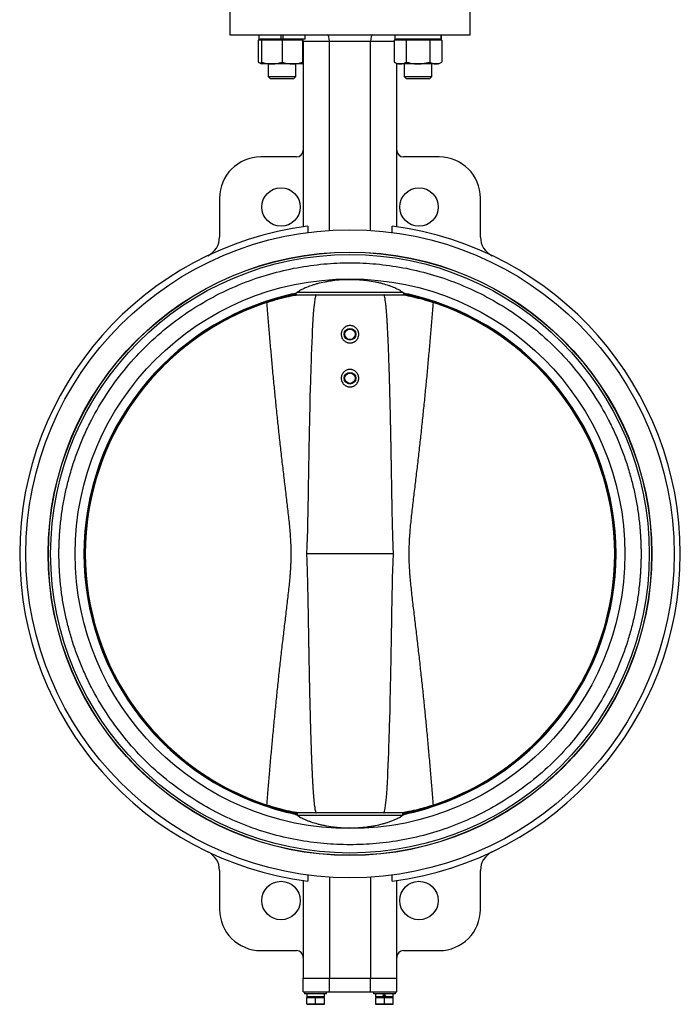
# Model space of a CAD drawing. Header units: millimetres. Extents: x 875 to 4408, y 138 to 3085.
# Tile 9 of 10: x 3927 to 4408, y 928 to 1645. Entities that reach past the tile are written whole.
import ezdxf

# ---------------------------------------------------------------- set-up
doc = ezdxf.new("R2010")
doc.units = ezdxf.units.MM

msp = doc.modelspace()

# ---------------------------------------------------------------- linework, layer by layer
at = {"color": 7, "linetype": 'Continuous', "lineweight": 25}
for p, q in [((4080.01, 1655.86), (4080.01, 1633.86)), ((4255.01, 1633.86), (4255.01, 1655.86)), ((4080.01, 1633.86), (4255.01, 1633.86)), ((4103.02, 1629.86), (4100.69, 1629.86)), ((4100.69, 1629.86), (4100.69, 1614)), ((4101.22, 1633.86), (4101.22, 1630.66)), ((4117.22, 1630.66), (4101.22, 1630.66)), ((4103.02, 1630.66), (4103.02, 1629.86)), ((4110.52, 1629.86), (4103.02, 1629.86)), ((4103.02, 1629.86), (4103.02, 1614)), ((4118.02, 1629.86), (4110.52, 1629.86)), ((4117.22, 1633.86), (4117.22, 1630.66)), ((4118.82, 1630.66), (4117.22, 1630.66)), ((4118.02, 1629.86), (4118.02, 1614)), ((4125.52, 1629.86), (4118.02, 1629.86)), ((4118.82, 1630.66), (4118.82, 1633.86)), ((4134.82, 1630.66), (4118.82, 1630.66)), ((4133.02, 1629.86), (4125.52, 1629.86)), ((4133.02, 1629.86), (4133.02, 1630.66)), ((4133.41, 1629.86), (4133.02, 1629.86)), ((4133.02, 1629.86), (4133.02, 1614)), ((4152.51, 1628.86), (4133.51, 1628.86)), ((4133.51, 1628.86), (4133.51, 1493.94)), ((4134.82, 1630.66), (4134.82, 1633.86)), ((4182.51, 1628.86), (4152.51, 1628.86)), ((4152.51, 1491.38), (4152.51, 1628.86)), ((4182.51, 1491.38), (4182.51, 1628.86)), ((4204.02, 1629.86), (4199.69, 1629.86)), ((4199.69, 1629.86), (4199.69, 1614)), ((4200.21, 1633.86), (4200.21, 1630.66)), ((4233.79, 1630.66), (4200.21, 1630.66)), ((4202.01, 1630.66), (4202.01, 1629.86)), ((4208.35, 1629.86), (4204.02, 1629.86)), ((4208.35, 1629.86), (4208.35, 1614)), ((4217.01, 1629.86), (4208.35, 1629.86)), ((4225.67, 1629.86), (4217.01, 1629.86)), ((4225.67, 1629.86), (4225.67, 1614)), ((4230, 1629.86), (4225.67, 1629.86)), ((4234.33, 1629.86), (4230, 1629.86)), ((4232.01, 1629.86), (4232.01, 1630.66)), ((4233.79, 1633.86), (4233.79, 1630.66)), ((4233.81, 1630.66), (4233.79, 1630.66)), ((4233.81, 1630.66), (4233.81, 1633.86)), ((4234.33, 1629.86), (4234.33, 1614)), ((4100.69, 1614), (4103.02, 1612.66)), ((4199.69, 1614), (4202.01, 1612.66)), ((4232.01, 1612.66), (4234.33, 1614)), ((4110.52, 1612.66), (4103.02, 1612.66)), ((4108.02, 1612.66), (4108.02, 1603.43)), ((4125.52, 1612.66), (4110.52, 1612.66)), ((4133.02, 1612.66), (4125.52, 1612.66)), ((4128.02, 1603.43), (4128.02, 1612.66)), ((4133.02, 1612.66), (4133.51, 1612.94)), ((4201.51, 1493.94), (4201.51, 1612.94)), ((4204.02, 1612.66), (4202.01, 1612.66)), ((4217.01, 1612.66), (4204.02, 1612.66)), ((4207.01, 1612.66), (4207.01, 1603.43)), ((4230, 1612.66), (4217.01, 1612.66)), ((4227.01, 1603.43), (4227.01, 1612.66)), ((4232.01, 1612.66), (4230, 1612.66)), ((4108.02, 1603.43), (4109.39, 1602.06)), ((4108.02, 1603.43), (4118.02, 1603.43)), ((4109.39, 1602.06), (4118.02, 1602.06)), ((4118.02, 1603.43), (4128.02, 1603.43)), ((4118.02, 1602.06), (4126.64, 1602.06)), ((4126.64, 1602.06), (4128.02, 1603.43)), ((4207.01, 1603.43), (4208.38, 1602.06)), ((4207.01, 1603.43), (4227.01, 1603.43)), ((4208.38, 1602.06), (4225.64, 1602.06)), ((4225.64, 1602.06), (4227.01, 1603.43)), ((4128.51, 1544.86), (4102.51, 1544.86)), ((4232.51, 1544.86), (4206.51, 1544.86)), ((4072.51, 1514.86), (4072.51, 1486.46)), ((4262.51, 1486.46), (4262.51, 1514.86)), ((4136.91, 1494.4), (4136.91, 1489.86)), ((4198.12, 1489.86), (4198.12, 1494.4)), ((4148.56, 1474.8), (4148.56, 1474.64)), ((4186.46, 1474.64), (4186.46, 1474.8)), ((4125.93, 1444.56), (4128.52, 1444.56)), ((4128.52, 1444.56), (4128.38, 1445.61)), ((4128.52, 1444.56), (4206.51, 1444.56)), ((4206.03, 1446.16), (4129, 1446.16)), ((4206.51, 1444.56), (4206.65, 1445.61)), ((4206.51, 1444.56), (4209.1, 1444.56)), ((4199.13, 1255.86), (4135.89, 1255.86)), ((4126.36, 1067.16), (4125.93, 1067.16)), ((4128.19, 1065.98), (4129.04, 1065.98)), ((4128.99, 1065.56), (4129, 1065.56)), ((4129, 1065.56), (4206.03, 1065.56)), ((4205.83, 1067.16), (4129.2, 1067.16)), ((4205.98, 1065.98), (4206.85, 1065.98)), ((4206.03, 1065.56), (4206.04, 1065.56)), ((4209.1, 1067.16), (4208.66, 1067.16)), ((4148.56, 1037.07), (4148.56, 1036.91)), ((4186.46, 1036.91), (4186.46, 1037.07)), ((4072.51, 1025.25), (4072.51, 996.86)), ((4136.91, 1021.85), (4136.91, 1017.31)), ((4152.51, 1020.33), (4152.51, 946.86)), ((4182.51, 1020.33), (4182.51, 946.86)), ((4198.12, 1017.31), (4198.12, 1021.85)), ((4262.51, 996.86), (4262.51, 1025.25)), ((4133.51, 1017.77), (4133.51, 946.86)), ((4201.51, 946.86), (4201.51, 1017.77)), ((4102.51, 966.86), (4128.51, 966.86)), ((4206.51, 966.86), (4232.51, 966.86)), ((4133.51, 946.86), (4152.51, 946.86)), ((4133.51, 936.86), (4133.51, 946.86)), ((4152.51, 946.86), (4182.51, 946.86)), ((4152.51, 936.86), (4152.51, 946.86)), ((4182.51, 946.86), (4201.51, 946.86)), ((4182.51, 936.86), (4182.51, 946.86)), ((4201.51, 936.86), (4201.51, 946.86)), ((4133.51, 936.86), (4152.51, 936.86)), ((4134.49, 936.86), (4134.49, 935.26)), ((4150.49, 935.26), (4134.49, 935.26)), ((4136.05, 935.26), (4136.05, 933.16)), ((4148.93, 933.16), (4136.05, 933.16)), ((4136.68, 933.16), (4136.13, 932.61)), ((4136.13, 928.06), (4136.13, 932.56)), ((4136.13, 932.56), (4138.62, 932.56)), ((4140, 932.56), (4142.49, 932.56)), ((4142.49, 928.06), (4142.49, 932.56)), ((4142.49, 932.56), (4144.98, 932.56)), ((4146.37, 932.56), (4148.86, 932.56)), ((4148.86, 932.61), (4148.31, 933.16)), ((4148.86, 928.06), (4148.86, 932.56)), ((4148.93, 933.16), (4148.93, 935.26)), ((4150.49, 935.26), (4150.49, 936.86)), ((4152.51, 936.86), (4182.51, 936.86)), ((4182.51, 936.86), (4201.51, 936.86)), ((4184.53, 936.86), (4184.53, 935.26)), ((4200.53, 935.26), (4184.53, 935.26)), ((4186.09, 935.26), (4186.09, 933.16)), ((4192.53, 933.16), (4186.09, 933.16)), ((4186.72, 933.16), (4186.17, 932.61)), ((4186.17, 932.56), (4186.17, 928.06)), ((4186.17, 932.56), (4188.66, 932.56)), ((4190.04, 932.56), (4192.53, 932.56)), ((4192.53, 933.16), (4193.74, 933.16)), ((4192.53, 928.06), (4192.53, 932.56)), ((4192.53, 932.56), (4195.02, 932.56)), ((4198.97, 933.16), (4193.74, 933.16)), ((4196.41, 932.56), (4198.9, 932.56)), ((4198.9, 932.61), (4198.35, 933.16)), ((4198.9, 928.06), (4198.9, 932.56)), ((4198.97, 933.16), (4198.97, 935.26)), ((4200.53, 935.26), (4200.53, 936.86)), ((4136.13, 927.71), (4139.31, 927.71)), ((4139.31, 927.71), (4145.68, 927.71)), ((4145.68, 927.71), (4148.86, 927.71)), ((4186.17, 927.71), (4189.35, 927.71)), ((4189.35, 927.71), (4195.71, 927.71)), ((4195.71, 927.71), (4198.9, 927.71))]:
    msp.add_line(p, q, dxfattribs=at)
at = {"color": 8, "linetype": 'Continuous', "lineweight": 25}
msp.add_line((4199.69, 1628.86), (4182.51, 1628.86), dxfattribs=at)
at = {"color": 7, "linetype": 'Continuous', "lineweight": 25, "flags": 128}
for points in [[(4142.79, 1444.56), (4142.7, 1444.44), (4142.51, 1444.02), (4142.33, 1443.44), (4141.9, 1441.32), (4141.56, 1438.9), (4141.38, 1437.26), (4141.19, 1435.43), (4141.02, 1433.45), (4140.78, 1430.32), (4140.54, 1426.83), (4140.26, 1422.2), (4140.06, 1418.44), (4139.88, 1414.57), (4139.68, 1410.14), (4139.48, 1405.43), (4139.29, 1400.43), (4139.14, 1395.99), (4139.01, 1392.07), (4138.69, 1381.64), (4138.38, 1370.3), (4138.3, 1367.18), (4138.22, 1364), (4138.15, 1360.76), (4138.07, 1357.46), (4138, 1354.09), (4137.92, 1350.66), (4137.85, 1347.08), (4137.77, 1343.35), (4137.7, 1339.48), (4137.62, 1335.45), (4137.54, 1331.28), (4137.47, 1326.96), (4137.36, 1320.66), (4137.34, 1319.75), (4137.33, 1318.83), (4137.31, 1317.89), (4137.29, 1316.93), (4137.28, 1315.95), (4137.26, 1314.95), (4137.2, 1311.38), (4137.15, 1308.46), (4137.11, 1306.18), (4137.09, 1304.9), (4137.07, 1303.99), (4137.06, 1303.44), (4137.06, 1303.3), (4137.06, 1303.27), (4137.06, 1303.26), (4137.06, 1303.26), (4137.06, 1303.26), (4137.06, 1303.26), (4137.06, 1303.26), (4137.06, 1303.26), (4137.06, 1303.26), (4136.95, 1296.71), (4136.85, 1291.41), (4136.73, 1285.18), (4136.61, 1279.56), (4136.46, 1273.4), (4136.3, 1267.71), (4136.11, 1261.69), (4135.89, 1255.86)], [(4192.23, 1067.16), (4192.32, 1067.28), (4192.51, 1067.69), (4192.69, 1068.27), (4193.13, 1070.39), (4193.46, 1072.81), (4193.65, 1074.45), (4193.83, 1076.28), (4194.01, 1078.27), (4194.25, 1081.39), (4194.49, 1084.88), (4194.76, 1089.51), (4194.96, 1093.27), (4195.15, 1097.14), (4195.35, 1101.57), (4195.54, 1106.28), (4195.73, 1111.28), (4195.89, 1115.73), (4196.02, 1119.64), (4196.34, 1130.07), (4196.64, 1141.41), (4196.72, 1144.53), (4196.8, 1147.71), (4196.88, 1150.95), (4196.95, 1154.25), (4197.03, 1157.62), (4197.1, 1161.05), (4197.18, 1164.63), (4197.25, 1168.36), (4197.33, 1172.23), (4197.4, 1176.26), (4197.48, 1180.43), (4197.56, 1184.75), (4197.67, 1191.05), (4197.68, 1191.96), (4197.7, 1192.88), (4197.72, 1193.82), (4197.73, 1194.78), (4197.75, 1195.76), (4197.77, 1196.76), (4197.83, 1200.33), (4197.88, 1203.25), (4197.91, 1205.53), (4197.94, 1206.81), (4197.95, 1207.72), (4197.96, 1208.27), (4197.96, 1208.41), (4197.96, 1208.44), (4197.96, 1208.45), (4197.96, 1208.45), (4197.96, 1208.45), (4197.96, 1208.45), (4197.96, 1208.45), (4197.96, 1208.45), (4197.96, 1208.45), (4198.08, 1215), (4198.17, 1220.3), (4198.29, 1226.53), (4198.41, 1232.16), (4198.56, 1238.31), (4198.72, 1244.01), (4198.91, 1250.02), (4199.13, 1255.86)], [(4192.53, 933.16), (4192.12, 933.86), (4191.72, 934.56), (4191.32, 935.26)], [(4193.74, 933.16), (4193.34, 933.85), (4192.94, 934.55), (4192.53, 935.26)]]:
    msp.add_lwpolyline(points, dxfattribs=at)
at = {"color": 7, "linetype": 'Continuous', "lineweight": 25}
for centre, radius in [((4117.28, 1508.41), 14), ((4217.75, 1508.41), 14), ((4167.51, 1255.86), 236), ((4167.51, 1255.86), 219.76), ((4167.51, 1255.86), 219.6), ((4167.51, 1255.86), 217.95), ((4167.51, 1255.86), 200.17), ((4167.51, 1415.74), 4.26), ((4167.51, 1415.74), 3.75), ((4167.51, 1383.74), 4.26), ((4167.51, 1383.74), 3.75), ((4117.28, 1003.3), 14), ((4217.75, 1003.3), 14)]:
    msp.add_circle(centre, radius, dxfattribs=at)
for centre, radius, start, end in [((4128.51, 1628.86), 5, 0, 21.1002), ((4206.51, 1628.86), 5, 158.8998, 168.46304), ((4128.51, 1549.86), 5, 270, 0), ((4206.51, 1549.86), 5, 180, 270), ((4102.51, 1514.86), 30, 90, 180), ((4232.51, 1514.86), 30, 0, 90), ((4167.51, 1255.86), 240.5, 97.31155, 262.68845), ((4167.51, 1255.86), 240.5, 277.31155, 82.68845), ((4057.51, 1486.46), 15, 295.5011, 0), ((4277.51, 1486.46), 15, 180, 244.4989), ((4167.51, 1255.86), 193.75, 103.84773, 256.15227), ((4167.51, 1255.86), 192.82, 101.64777, 258.52549), ((4167.51, 1255.86), 193.75, 101.65295, 103.84773), ((4125.93, 1424.56), 20, 90, 103.84773), ((4167.51, 1255.86), 192.82, 281.47589, 78.3247), ((4167.51, 1255.86), 193.75, 76.15227, 78.34705), ((4209.1, 1424.56), 20, 76.15227, 90), ((4167.51, 1255.86), 193.75, 283.84773, 76.15227), ((4167.51, 1255.86), 192.8, 108.29289, 251.70711), ((4167.51, 1255.86), 192.8, 288.29289, 71.70711), ((4167.51, 1255.86), 193.75, 256.15227, 257.71269), ((4125.93, 1087.16), 20, 256.15227, 270), ((4167.51, 1255.86), 193.75, 282.28731, 283.84773), ((4209.1, 1087.16), 20, 270, 283.84773), ((4057.51, 1025.25), 15, 0, 64.4989), ((4277.51, 1025.25), 15, 115.5011, 180), ((4102.51, 996.86), 30, 180, 270), ((4232.51, 996.86), 30, 270, 0), ((4128.51, 961.86), 5, 0, 90), ((4206.51, 961.86), 5, 90, 180)]:
    msp.add_arc(centre, radius, start, end, dxfattribs=at)
at = {"color": 8, "linetype": 'Continuous', "lineweight": 25}
for start, end in [(101.6569, 258.54215), (281.45718, 78.34183)]:
    msp.add_arc((4167.51, 1255.86), 193.58, start, end, dxfattribs=at)
at = {"color": 7, "linetype": 'Continuous', "lineweight": 25}
for centre, start_param, end_param in [((4150.87, 1628.86), 4.712389, 6.283185), ((4184.16, 1628.86), 0, 1.570796)]:
    msp.add_ellipse(centre, major_axis=(0, 5), ratio=0.328632, start_param=start_param, end_param=end_param, dxfattribs=at)
for points, knots in [([(4100.69, 1614), (4101.39, 1613.58), (4102.16, 1613.12), (4102.95, 1613), (4103.02, 1612.99)], [0, 0, 0, 0, 0.9159386, 1, 1, 1, 1]), ([(4103.02, 1614), (4104.23, 1613.62), (4106.69, 1612.87), (4109.23, 1612.73), (4110.52, 1612.66)], [0, 0, 0, 0, 0.495458, 1, 1, 1, 1]), ([(4103.02, 1612.66), (4103.02, 1612.68), (4103.02, 1612.73), (4103.02, 1613.17), (4103.02, 1613.72), (4103.02, 1614)], [0, 0, 0, 0, 0.268406, 0.632373, 1, 1, 1, 1]), ([(4110.52, 1612.66), (4110.69, 1612.66), (4112.04, 1612.67), (4114.58, 1612.96), (4116.86, 1613.65), (4118.02, 1614)], [0, 0, 0, 0, 0.0701035, 0.5307912, 1, 1, 1, 1]), ([(4118.02, 1614), (4119.23, 1613.62), (4121.69, 1612.87), (4124.23, 1612.73), (4125.52, 1612.66)], [0, 0, 0, 0, 0.495458, 1, 1, 1, 1]), ([(4125.52, 1612.66), (4125.69, 1612.66), (4127.04, 1612.67), (4129.58, 1612.96), (4131.86, 1613.65), (4133.02, 1614)], [0, 0, 0, 0, 0.0701035, 0.5307912, 1, 1, 1, 1]), ([(4133.02, 1612.66), (4133.02, 1612.68), (4133.02, 1612.73), (4133.02, 1613.17), (4133.02, 1613.72), (4133.02, 1614)], [0, 0, 0, 0, 0.268406, 0.632373, 1, 1, 1, 1]), ([(4199.69, 1614), (4200.39, 1613.62), (4201.81, 1612.87), (4203.28, 1612.73), (4204.02, 1612.66)], [0, 0, 0, 0, 0.495458, 1, 1, 1, 1]), ([(4204.02, 1612.66), (4204.12, 1612.66), (4204.9, 1612.67), (4206.37, 1612.96), (4207.68, 1613.65), (4208.35, 1614)], [0, 0, 0, 0, 0.070104, 0.530791, 1, 1, 1, 1]), ([(4208.35, 1614), (4209.08, 1613.8), (4210.85, 1613.32), (4213.74, 1612.78), (4215.91, 1612.7), (4217.01, 1612.66)], [0, 0, 0, 0, 0.257243, 0.62638, 1, 1, 1, 1]), ([(4217.01, 1612.66), (4217.8, 1612.68), (4219.65, 1612.73), (4222.56, 1613.17), (4224.63, 1613.72), (4225.67, 1614)], [0, 0, 0, 0, 0.268406, 0.632373, 1, 1, 1, 1]), ([(4225.67, 1614), (4226.37, 1613.62), (4227.79, 1612.87), (4229.26, 1612.73), (4230, 1612.66)], [0, 0, 0, 0, 0.495458, 1, 1, 1, 1]), ([(4230, 1612.66), (4230.1, 1612.66), (4230.88, 1612.67), (4232.35, 1612.96), (4233.66, 1613.65), (4234.33, 1614)], [0, 0, 0, 0, 0.0701035, 0.5307912, 1, 1, 1, 1]), ([(4133.02, 1613), (4133.12, 1613.01), (4133.29, 1613.03), (4133.45, 1613.12), (4133.51, 1613.15)], [0, 0, 0, 0, 0.623361, 1, 1, 1, 1]), ([(3955.59, 1255.86), (3955.59, 1256.34), (3955.59, 1257.32), (3955.61, 1258.79), (3955.64, 1260.26), (3955.67, 1261.72), (3955.72, 1263.19), (3955.77, 1264.65), (3955.84, 1266.12), (3955.91, 1267.58), (3956, 1269.05), (3956.1, 1270.51), (3956.2, 1271.97), (3956.32, 1273.44), (3956.69, 1277.68), (3957.49, 1284.7), (3959.07, 1294.53), (3961.14, 1304.37), (3963.72, 1314.27), (3966.8, 1324.12), (3970.42, 1333.96), (3974.55, 1343.67), (3980.78, 1356.51), (3989.87, 1372.09), (4002.72, 1389.7), (4017.39, 1405.97), (4033.67, 1420.65), (4051.28, 1433.5), (4069.91, 1444.37), (4089.24, 1453.17), (4108.94, 1459.87), (4128.7, 1464.51), (4148.23, 1467.19), (4167.51, 1468.06), (4186.79, 1467.19), (4206.32, 1464.51), (4226.08, 1459.87), (4245.78, 1453.17), (4265.11, 1444.37), (4283.74, 1433.5), (4301.35, 1420.65), (4317.63, 1405.97), (4332.31, 1389.7), (4345.16, 1372.09), (4354.24, 1356.51), (4360.48, 1343.67), (4364.61, 1333.96), (4368.23, 1324.12), (4371.31, 1314.27), (4373.89, 1304.37), (4375.95, 1294.53), (4377.54, 1284.7), (4378.38, 1277.27), (4378.81, 1272.18), (4379, 1269.47), (4379.16, 1266.75), (4379.28, 1264.03), (4379.37, 1261.3), (4379.42, 1258.58), (4379.43, 1256.76), (4379.43, 1255.86)], [0, 0, 0, 0, 0.002205, 0.004409, 0.006613, 0.008817, 0.01102, 0.013223, 0.015426, 0.017629, 0.019832, 0.022036, 0.02424, 0.026444, 0.028649, 0.043454, 0.058261, 0.073506, 0.088752, 0.104385, 0.120019, 0.135975, 0.151933, 0.184342, 0.217095, 0.250023, 0.282951, 0.315704, 0.348113, 0.380017, 0.411274, 0.441757, 0.471361, 0.5, 0.52864, 0.558243, 0.588726, 0.619983, 0.651887, 0.684296, 0.717049, 0.749977, 0.782905, 0.815659, 0.848067, 0.864024, 0.879982, 0.895614, 0.911248, 0.926493, 0.94174, 0.956545, 0.971351, 0.975445, 0.979538, 0.98363, 0.987721, 0.991813, 0.995906, 1, 1, 1, 1]), ([(4206.03, 1446.16), (4205.3, 1446.71), (4204.44, 1447.27), (4202.46, 1448.38), (4201.34, 1448.94), (4199.78, 1449.62), (4199.45, 1449.76), (4198.79, 1450.03), (4198.46, 1450.17), (4197.42, 1450.57), (4196.71, 1450.83), (4194.49, 1451.6), (4192.91, 1452.08), (4190.38, 1452.76), (4189.51, 1452.97), (4188.16, 1453.28), (4187.71, 1453.39), (4186.79, 1453.58), (4186.32, 1453.68), (4183.99, 1454.13), (4182.06, 1454.45), (4179.07, 1454.83), (4178.06, 1454.95), (4176.01, 1455.15), (4174.97, 1455.23), (4171.81, 1455.43), (4169.68, 1455.5), (4165.4, 1455.5), (4163.29, 1455.44), (4159.13, 1455.17), (4157.08, 1454.98), (4154.56, 1454.65), (4154.06, 1454.58), (4153.06, 1454.44), (4152.57, 1454.37), (4151.11, 1454.13), (4150.16, 1453.96), (4147.37, 1453.42), (4145.58, 1453.01), (4143.45, 1452.44), (4143.03, 1452.32), (4142.2, 1452.09), (4141.8, 1451.97), (4140.6, 1451.6), (4139.83, 1451.35), (4137.6, 1450.59), (4136.24, 1450.06), (4134.35, 1449.23), (4133.75, 1448.95), (4132.62, 1448.39), (4132.08, 1448.11), (4130.59, 1447.27), (4129.72, 1446.71), (4129, 1446.16)], [0, 0, 0, 0, 0.0625, 0.0625, 0.125, 0.125, 0.140625, 0.140625, 0.15625, 0.15625, 0.1875, 0.1875, 0.25, 0.25, 0.28125, 0.28125, 0.296875, 0.296875, 0.3125, 0.3125, 0.375, 0.375, 0.40625, 0.40625, 0.4375, 0.4375, 0.5, 0.5, 0.5625, 0.5625, 0.625, 0.625, 0.640625, 0.640625, 0.65625, 0.65625, 0.6875, 0.6875, 0.75, 0.75, 0.765625, 0.765625, 0.78125, 0.78125, 0.8125, 0.8125, 0.875, 0.875, 0.90625, 0.90625, 0.9375, 0.9375, 1, 1, 1, 1]), ([(4107, 1438.91), (4108.76, 1439.48), (4112.3, 1440.61), (4118.25, 1442.24), (4124.14, 1443.64), (4127.95, 1444.24), (4129.56, 1444.5)], [0, 0, 0, 0, 0.2279975, 0.4590764, 0.7725165, 1, 1, 1, 1]), ([(4129, 1446.16), (4128.94, 1446.11), (4128.83, 1446.02), (4128.67, 1445.88), (4128.52, 1445.75), (4128.43, 1445.66), (4128.38, 1445.61)], [0, 0, 0, 0, 0.250318, 0.5004, 0.750282, 1, 1, 1, 1]), ([(4199.13, 1255.86), (4199.05, 1258.04), (4198.88, 1262.43), (4198.68, 1269), (4198.5, 1275.6), (4198.37, 1281.25), (4198.27, 1286.09), (4198.2, 1289.91), (4198.12, 1294.13), (4198.07, 1297.24), (4198.03, 1299.4), (4198.02, 1300.14), (4198, 1300.9), (4197.99, 1301.67), (4197.98, 1302.47), (4197.97, 1303), (4197.96, 1303.29), (4197.96, 1303.36), (4197.96, 1303.62), (4197.95, 1304.17), (4197.93, 1305.09), (4197.9, 1307.22), (4197.84, 1310.82), (4197.76, 1315.21), (4197.69, 1319.33), (4197.63, 1322.72), (4197.57, 1326.02), (4197.51, 1329.38), (4197.45, 1332.77), (4197.39, 1336.05), (4197.33, 1339.15), (4197.27, 1342.15), (4197.22, 1345.07), (4197.16, 1347.91), (4197.02, 1354.72), (4196.78, 1365.14), (4196.51, 1375.61), (4196.33, 1382.06), (4196.24, 1384.88), (4196.16, 1387.65), (4196.08, 1390.35), (4195.99, 1392.98), (4195.9, 1395.56), (4195.8, 1398.54), (4195.68, 1401.9), (4195.54, 1405.61), (4195.39, 1409.15), (4195.24, 1412.53), (4195.1, 1415.76), (4194.94, 1418.82), (4194.79, 1421.71), (4194.64, 1424.42), (4194.48, 1426.94), (4194.32, 1429.31), (4194.16, 1431.51), (4194.03, 1433.24), (4193.91, 1434.55), (4193.83, 1435.48), (4193.74, 1436.36), (4193.66, 1437.2), (4193.57, 1437.99), (4193.48, 1438.74), (4193.33, 1440.01), (4193.1, 1441.58), (4192.8, 1443.12), (4192.53, 1443.98), (4192.38, 1444.37), (4192.26, 1444.52), (4192.23, 1444.56)], [0, 0, 0, 0, 0.034632, 0.069688, 0.104236, 0.139228, 0.159415, 0.180975, 0.199839, 0.226355, 0.230196, 0.234122, 0.238133, 0.24223, 0.246412, 0.25068, 0.250715, 0.250999, 0.251791, 0.254794, 0.259687, 0.266471, 0.288529, 0.316824, 0.336087, 0.353965, 0.370459, 0.388449, 0.407338, 0.424167, 0.440531, 0.456432, 0.471867, 0.486839, 0.501345, 0.580004, 0.652071, 0.667344, 0.682284, 0.696893, 0.71117, 0.725115, 0.738728, 0.752009, 0.772447, 0.79204, 0.810789, 0.828692, 0.845752, 0.861969, 0.877342, 0.891602, 0.904997, 0.91753, 0.9292, 0.940009, 0.945168, 0.950099, 0.954802, 0.959277, 0.963526, 0.967548, 0.971344, 0.983871, 0.993042, 0.99642, 0.999051, 1, 1, 1, 1]), ([(4205.45, 1444.52), (4205.79, 1444.48), (4208.28, 1444.15), (4213.39, 1443.05), (4220.64, 1441.25), (4225.54, 1439.7), (4228.03, 1438.91)], [0, 0, 0, 0, 0.050031, 0.365664, 0.678592, 1, 1, 1, 1]), ([(4206.65, 1445.61), (4206.6, 1445.66), (4206.5, 1445.75), (4206.35, 1445.88), (4206.19, 1446.02), (4206.08, 1446.11), (4206.03, 1446.16)], [0, 0, 0, 0, 0.249718, 0.4996, 0.749682, 1, 1, 1, 1]), ([(4124.7, 1255.86), (4124.69, 1256.21), (4124.69, 1256.92), (4124.68, 1257.99), (4124.67, 1259.06), (4124.64, 1260.13), (4124.59, 1261.74), (4124.51, 1263.89), (4124.32, 1267.46), (4123.99, 1271.98), (4123.49, 1277.4), (4122.92, 1282.94), (4122.29, 1288.46), (4121.63, 1294.11), (4120.96, 1299.71), (4120.27, 1305.44), (4119.36, 1313.06), (4118.23, 1322.69), (4116.92, 1334.21), (4115.67, 1345.61), (4114.44, 1357.2), (4113.28, 1368.67), (4112.12, 1380.47), (4111.04, 1391.98), (4109.96, 1403.78), (4108.95, 1415.33), (4107.95, 1427.12), (4107.32, 1434.91), (4107, 1438.91)], [0, 0, 0, 0, 0.005788, 0.011573, 0.017365, 0.023173, 0.029009, 0.043514, 0.058154, 0.087156, 0.117334, 0.146772, 0.177872, 0.207756, 0.239506, 0.269743, 0.301867, 0.364684, 0.427791, 0.491091, 0.551719, 0.618033, 0.679171, 0.745233, 0.806748, 0.872574, 0.934385, 1, 1, 1, 1]), ([(4228.03, 1438.91), (4227.86, 1436.88), (4227.54, 1432.89), (4227.05, 1426.97), (4226.57, 1421.24), (4225.91, 1413.46), (4225.07, 1403.85), (4224.01, 1392.22), (4222.93, 1380.73), (4221.79, 1369.12), (4220.61, 1357.53), (4219.39, 1345.95), (4218.13, 1334.41), (4216.82, 1322.91), (4215.47, 1311.46), (4214.33, 1301.97), (4213.43, 1294.43), (4212.77, 1288.79), (4212.14, 1283.23), (4211.56, 1277.71), (4211.06, 1272.29), (4210.66, 1266.88), (4210.4, 1261.49), (4210.3, 1256.12), (4210.38, 1250.76), (4210.63, 1245.37), (4211.02, 1239.95), (4211.51, 1234.52), (4212.08, 1229), (4212.71, 1223.43), (4213.37, 1217.77), (4214.28, 1210.21), (4215.42, 1200.69), (4216.77, 1189.2), (4218.09, 1177.66), (4219.36, 1166.08), (4220.58, 1154.47), (4221.77, 1142.83), (4222.91, 1131.18), (4223.99, 1119.65), (4225.06, 1107.98), (4226.07, 1096.42), (4227.07, 1084.61), (4227.7, 1076.81), (4228.03, 1072.8)], [0, 0, 0, 0, 0.016607, 0.032741, 0.048402, 0.06359, 0.096438, 0.127141, 0.158893, 0.190622, 0.22232, 0.253974, 0.285565, 0.31706, 0.34841, 0.379533, 0.394972, 0.410303, 0.425843, 0.44055, 0.455431, 0.470152, 0.484744, 0.499272, 0.513797, 0.528387, 0.543114, 0.558008, 0.572745, 0.588311, 0.603682, 0.619168, 0.650392, 0.681847, 0.713448, 0.745147, 0.77691, 0.808717, 0.840555, 0.872417, 0.90322, 0.936187, 0.96714, 1, 1, 1, 1]), ([(4161.16, 1415.74), (4161.16, 1416.16), (4161.2, 1416.57), (4161.33, 1417.18), (4161.38, 1417.38), (4161.5, 1417.78), (4161.57, 1417.98), (4161.81, 1418.56), (4162, 1418.92), (4162.46, 1419.61), (4162.73, 1419.94), (4163.32, 1420.52), (4163.64, 1420.78), (4164.33, 1421.25), (4164.7, 1421.44), (4165.27, 1421.68), (4165.47, 1421.75), (4165.87, 1421.87), (4166.07, 1421.92), (4166.69, 1422.05), (4167.1, 1422.09), (4167.94, 1422.08), (4168.36, 1422.04), (4168.97, 1421.92), (4169.17, 1421.87), (4169.57, 1421.75), (4169.77, 1421.68), (4170.34, 1421.44), (4170.71, 1421.24), (4171.39, 1420.78), (4171.72, 1420.51), (4172.3, 1419.92), (4172.57, 1419.6), (4172.91, 1419.08), (4173.02, 1418.9), (4173.22, 1418.53), (4173.39, 1418.16), (4173.53, 1417.77), (4173.65, 1417.37), (4173.7, 1417.17), (4173.82, 1416.55), (4173.86, 1416.13), (4173.86, 1415.29), (4173.82, 1414.88), (4173.7, 1414.27), (4173.64, 1414.07), (4173.52, 1413.67), (4173.45, 1413.48), (4173.21, 1412.9), (4173.01, 1412.54), (4172.55, 1411.85), (4172.29, 1411.53), (4171.7, 1410.95), (4171.38, 1410.68), (4170.86, 1410.34), (4170.68, 1410.23), (4170.32, 1410.04), (4169.94, 1409.86), (4169.56, 1409.72), (4169.16, 1409.6), (4168.95, 1409.55), (4168.34, 1409.43), (4167.92, 1409.38), (4167.08, 1409.39), (4166.67, 1409.43), (4166.06, 1409.55), (4165.86, 1409.6), (4165.46, 1409.72), (4165.26, 1409.79), (4164.69, 1410.03), (4164.32, 1410.23), (4163.63, 1410.69), (4163.31, 1410.96), (4162.73, 1411.54), (4162.47, 1411.86), (4162, 1412.55), (4161.81, 1412.92), (4161.57, 1413.49), (4161.5, 1413.68), (4161.38, 1414.08), (4161.33, 1414.29), (4161.2, 1414.9), (4161.16, 1415.32), (4161.16, 1415.74)], [0, 0, 0, 0, 0.03125, 0.03125, 0.046875, 0.046875, 0.0625, 0.0625, 0.09375, 0.09375, 0.125, 0.125, 0.15625, 0.15625, 0.1875, 0.1875, 0.203125, 0.203125, 0.21875, 0.21875, 0.25, 0.25, 0.28125, 0.28125, 0.296875, 0.296875, 0.3125, 0.3125, 0.34375, 0.34375, 0.375, 0.375, 0.40625, 0.40625, 0.421875, 0.421875, 0.4375, 0.453125, 0.453125, 0.46875, 0.46875, 0.5, 0.5, 0.53125, 0.53125, 0.546875, 0.546875, 0.5625, 0.5625, 0.59375, 0.59375, 0.625, 0.625, 0.65625, 0.65625, 0.671875, 0.671875, 0.6875, 0.703125, 0.703125, 0.71875, 0.71875, 0.75, 0.75, 0.78125, 0.78125, 0.796875, 0.796875, 0.8125, 0.8125, 0.84375, 0.84375, 0.875, 0.875, 0.90625, 0.90625, 0.9375, 0.9375, 0.953125, 0.953125, 0.96875, 0.96875, 1, 1, 1, 1]), ([(4161.16, 1383.74), (4161.16, 1384.16), (4161.2, 1384.57), (4161.33, 1385.18), (4161.38, 1385.38), (4161.5, 1385.78), (4161.57, 1385.98), (4161.81, 1386.56), (4162, 1386.92), (4162.46, 1387.61), (4162.73, 1387.94), (4163.32, 1388.52), (4163.64, 1388.78), (4164.33, 1389.25), (4164.7, 1389.44), (4165.27, 1389.68), (4165.47, 1389.75), (4165.87, 1389.87), (4166.07, 1389.92), (4166.69, 1390.05), (4167.1, 1390.09), (4167.94, 1390.08), (4168.36, 1390.04), (4168.97, 1389.92), (4169.17, 1389.87), (4169.57, 1389.75), (4169.76, 1389.68), (4170.34, 1389.44), (4170.71, 1389.24), (4171.39, 1388.78), (4171.72, 1388.51), (4172.3, 1387.92), (4172.57, 1387.6), (4172.91, 1387.08), (4173.02, 1386.9), (4173.22, 1386.53), (4173.39, 1386.16), (4173.53, 1385.77), (4173.65, 1385.37), (4173.7, 1385.17), (4173.82, 1384.55), (4173.86, 1384.13), (4173.86, 1383.29), (4173.82, 1382.88), (4173.7, 1382.27), (4173.64, 1382.07), (4173.52, 1381.67), (4173.45, 1381.48), (4173.21, 1380.9), (4173.02, 1380.54), (4172.55, 1379.85), (4172.29, 1379.53), (4171.7, 1378.95), (4171.38, 1378.68), (4170.86, 1378.34), (4170.68, 1378.23), (4170.32, 1378.04), (4169.94, 1377.86), (4169.56, 1377.72), (4169.16, 1377.6), (4168.95, 1377.55), (4168.34, 1377.43), (4167.92, 1377.38), (4167.08, 1377.39), (4166.67, 1377.43), (4166.06, 1377.55), (4165.86, 1377.6), (4165.46, 1377.72), (4165.26, 1377.79), (4164.69, 1378.03), (4164.32, 1378.23), (4163.63, 1378.69), (4163.31, 1378.96), (4162.73, 1379.54), (4162.47, 1379.86), (4162, 1380.55), (4161.81, 1380.92), (4161.57, 1381.49), (4161.5, 1381.68), (4161.38, 1382.08), (4161.33, 1382.29), (4161.2, 1382.9), (4161.16, 1383.32), (4161.16, 1383.74)], [0, 0, 0, 0, 0.03125, 0.03125, 0.046875, 0.046875, 0.0625, 0.0625, 0.09375, 0.09375, 0.125, 0.125, 0.15625, 0.15625, 0.1875, 0.1875, 0.203125, 0.203125, 0.21875, 0.21875, 0.25, 0.25, 0.28125, 0.28125, 0.296875, 0.296875, 0.3125, 0.3125, 0.34375, 0.34375, 0.375, 0.375, 0.40625, 0.40625, 0.421875, 0.421875, 0.4375, 0.453125, 0.453125, 0.46875, 0.46875, 0.5, 0.5, 0.53125, 0.53125, 0.546875, 0.546875, 0.5625, 0.5625, 0.59375, 0.59375, 0.625, 0.625, 0.65625, 0.65625, 0.671875, 0.671875, 0.6875, 0.703125, 0.703125, 0.71875, 0.71875, 0.75, 0.75, 0.78125, 0.78125, 0.796875, 0.796875, 0.8125, 0.8125, 0.84375, 0.84375, 0.875, 0.875, 0.90625, 0.90625, 0.9375, 0.9375, 0.953125, 0.953125, 0.96875, 0.96875, 1, 1, 1, 1]), ([(4379.43, 1255.86), (4379.43, 1255.37), (4379.43, 1254.39), (4379.41, 1252.92), (4379.39, 1251.45), (4379.35, 1249.99), (4379.31, 1248.52), (4379.25, 1247.06), (4379.19, 1245.59), (4379.11, 1244.13), (4379.02, 1242.66), (4378.93, 1241.2), (4378.82, 1239.74), (4378.7, 1238.28), (4378.34, 1234.03), (4377.54, 1227.01), (4375.95, 1217.18), (4373.89, 1207.34), (4371.31, 1197.44), (4368.23, 1187.59), (4364.61, 1177.75), (4360.48, 1168.04), (4354.24, 1155.2), (4345.16, 1139.62), (4332.31, 1122.02), (4317.63, 1105.74), (4301.35, 1091.06), (4283.74, 1078.21), (4265.11, 1067.34), (4245.78, 1058.54), (4226.08, 1051.84), (4206.32, 1047.2), (4186.79, 1044.52), (4167.51, 1043.65), (4148.23, 1044.52), (4128.7, 1047.2), (4108.94, 1051.84), (4089.24, 1058.54), (4069.91, 1067.34), (4051.28, 1078.21), (4033.67, 1091.06), (4017.39, 1105.74), (4002.72, 1122.02), (3989.87, 1139.62), (3980.78, 1155.2), (3974.55, 1168.04), (3970.42, 1177.75), (3966.8, 1187.59), (3963.72, 1197.44), (3961.14, 1207.34), (3959.07, 1217.18), (3957.49, 1227.01), (3956.64, 1234.44), (3956.22, 1239.53), (3956.02, 1242.25), (3955.87, 1244.96), (3955.74, 1247.68), (3955.66, 1250.41), (3955.6, 1253.13), (3955.6, 1254.95), (3955.59, 1255.86)], [0, 0, 0, 0, 0.0022049, 0.0044092, 0.006613, 0.0088165, 0.0110198, 0.0132228, 0.0154259, 0.017629, 0.0198322, 0.0220358, 0.0242397, 0.0264441, 0.0286491, 0.0434545, 0.0582606, 0.0735061, 0.0887524, 0.1043851, 0.1200186, 0.1359755, 0.1519332, 0.1843416, 0.2170947, 0.250023, 0.2829512, 0.3157043, 0.3481127, 0.3800173, 0.4112741, 0.4417571, 0.4713606, 0.5000001, 0.5286395, 0.5582431, 0.5887261, 0.6199828, 0.6518874, 0.6842958, 0.7170489, 0.7499772, 0.7829055, 0.8156586, 0.8480669, 0.8640239, 0.8799816, 0.8956143, 0.9112478, 0.9264932, 0.9417395, 0.9565449, 0.971351, 0.9754454, 0.979538, 0.9836297, 0.987721, 0.9918127, 0.9959055, 1, 1, 1, 1]), ([(4107, 1072.8), (4107.16, 1074.83), (4107.48, 1078.84), (4107.97, 1084.76), (4108.46, 1090.5), (4109.12, 1098.29), (4109.96, 1107.92), (4111.02, 1119.56), (4112.11, 1131.07), (4113.24, 1142.7), (4114.42, 1154.31), (4115.65, 1165.9), (4116.92, 1177.46), (4118.23, 1188.99), (4119.58, 1200.45), (4120.72, 1209.95), (4121.62, 1217.5), (4122.28, 1223.15), (4122.91, 1228.72), (4123.49, 1234.24), (4123.9, 1238.77), (4124.19, 1242.4), (4124.37, 1245.11), (4124.51, 1247.8), (4124.6, 1250.19), (4124.66, 1252.28), (4124.69, 1254.07), (4124.69, 1255.26), (4124.7, 1255.86)], [0, 0, 0, 0, 0.033269, 0.065589, 0.096958, 0.127379, 0.193182, 0.254679, 0.318282, 0.38184, 0.445335, 0.50874, 0.572019, 0.635104, 0.697895, 0.760229, 0.791147, 0.821847, 0.85296, 0.882411, 0.912205, 0.927071, 0.94168, 0.956359, 0.9709, 0.980643, 0.990327, 1, 1, 1, 1]), ([(4135.89, 1255.86), (4135.98, 1253.67), (4136.14, 1249.28), (4136.35, 1242.71), (4136.52, 1236.11), (4136.65, 1230.46), (4136.75, 1225.62), (4136.83, 1221.8), (4136.9, 1217.58), (4136.96, 1214.47), (4137, 1212.31), (4137.01, 1211.57), (4137.02, 1210.81), (4137.03, 1210.04), (4137.05, 1209.25), (4137.06, 1208.71), (4137.06, 1208.42), (4137.06, 1208.35), (4137.07, 1208.09), (4137.08, 1207.55), (4137.09, 1206.62), (4137.13, 1204.49), (4137.19, 1200.89), (4137.26, 1196.5), (4137.33, 1192.38), (4137.39, 1189), (4137.45, 1185.69), (4137.51, 1182.33), (4137.57, 1178.94), (4137.63, 1175.66), (4137.69, 1172.56), (4137.75, 1169.56), (4137.81, 1166.64), (4137.87, 1163.8), (4138.01, 1156.99), (4138.24, 1146.57), (4138.52, 1136.1), (4138.7, 1129.65), (4138.78, 1126.83), (4138.87, 1124.07), (4138.95, 1121.37), (4139.04, 1118.73), (4139.12, 1116.15), (4139.23, 1113.17), (4139.35, 1109.81), (4139.49, 1106.11), (4139.63, 1102.56), (4139.78, 1099.18), (4139.93, 1095.95), (4140.08, 1092.89), (4140.23, 1090), (4140.39, 1087.3), (4140.54, 1084.77), (4140.7, 1082.4), (4140.86, 1080.21), (4141, 1078.47), (4141.11, 1077.16), (4141.2, 1076.24), (4141.28, 1075.35), (4141.37, 1074.51), (4141.45, 1073.72), (4141.54, 1072.97), (4141.7, 1071.7), (4141.93, 1070.13), (4142.22, 1068.59), (4142.5, 1067.73), (4142.64, 1067.34), (4142.76, 1067.19), (4142.79, 1067.16)], [0, 0, 0, 0, 0.034632, 0.069688, 0.104236, 0.139228, 0.159415, 0.180975, 0.199839, 0.226355, 0.230196, 0.234122, 0.238133, 0.24223, 0.246412, 0.25068, 0.250715, 0.250999, 0.251791, 0.254794, 0.259687, 0.266471, 0.288529, 0.316824, 0.336087, 0.353965, 0.370459, 0.388449, 0.407338, 0.424167, 0.440531, 0.456432, 0.471867, 0.486839, 0.501345, 0.580004, 0.652071, 0.667344, 0.682284, 0.696893, 0.71117, 0.725115, 0.738728, 0.752009, 0.772447, 0.79204, 0.810789, 0.828692, 0.845752, 0.861969, 0.877342, 0.891602, 0.904997, 0.91753, 0.9292, 0.940009, 0.945168, 0.950099, 0.954802, 0.959277, 0.963526, 0.967548, 0.971344, 0.983871, 0.993042, 0.99642, 0.999051, 1, 1, 1, 1]), ([(4129.58, 1067.19), (4129.23, 1067.23), (4126.74, 1067.56), (4121.64, 1068.66), (4114.39, 1070.46), (4109.48, 1072.01), (4107, 1072.8)], [0, 0, 0, 0, 0.050031, 0.365664, 0.678592, 1, 1, 1, 1]), ([(4228.03, 1072.8), (4226.27, 1072.24), (4222.73, 1071.1), (4216.78, 1069.48), (4210.89, 1068.07), (4207.07, 1067.47), (4205.46, 1067.21)], [0, 0, 0, 0, 0.227998, 0.459076, 0.772516, 1, 1, 1, 1]), ([(4126.28, 1066.54), (4126.58, 1066.48), (4126.88, 1066.4), (4127.45, 1066.24), (4127.71, 1066.16), (4128.07, 1066.03), (4128.18, 1065.99), (4128.39, 1065.9), (4128.49, 1065.86), (4128.66, 1065.77), (4128.74, 1065.73), (4128.88, 1065.64), (4128.94, 1065.6), (4128.99, 1065.56)], [0, 0, 0, 0, 0.25, 0.25, 0.5, 0.5, 0.625, 0.625, 0.75, 0.75, 0.875, 0.875, 1, 1, 1, 1]), ([(4129.2, 1067.16), (4129.09, 1067.16), (4128.94, 1067.16), (4128.66, 1067.16), (4128.55, 1067.16), (4128.33, 1067.16), (4128.21, 1067.16), (4127.96, 1067.16), (4127.83, 1067.16), (4127.55, 1067.16), (4127.41, 1067.16), (4127.12, 1067.16), (4126.97, 1067.16), (4126.67, 1067.16), (4126.52, 1067.16), (4126.36, 1067.16)], [0, 0, 0, 0, 0.25, 0.25, 0.375, 0.375, 0.5, 0.5, 0.625, 0.625, 0.75, 0.75, 0.875, 0.875, 1, 1, 1, 1]), ([(4129, 1065.56), (4129.72, 1065), (4130.58, 1064.44), (4132.56, 1063.33), (4133.68, 1062.77), (4135.25, 1062.09), (4135.57, 1061.95), (4136.23, 1061.68), (4136.57, 1061.54), (4137.6, 1061.14), (4138.32, 1060.88), (4140.54, 1060.11), (4142.12, 1059.63), (4144.65, 1058.95), (4145.52, 1058.74), (4146.86, 1058.43), (4147.32, 1058.33), (4148.24, 1058.13), (4148.7, 1058.04), (4151.04, 1057.58), (4152.97, 1057.26), (4155.95, 1056.88), (4156.96, 1056.76), (4159.01, 1056.57), (4160.06, 1056.48), (4163.22, 1056.28), (4165.34, 1056.21), (4169.62, 1056.21), (4171.73, 1056.27), (4175.89, 1056.54), (4177.94, 1056.73), (4180.47, 1057.06), (4180.97, 1057.13), (4181.96, 1057.27), (4182.45, 1057.35), (4183.91, 1057.58), (4184.86, 1057.75), (4187.66, 1058.3), (4189.44, 1058.71), (4191.57, 1059.27), (4191.99, 1059.39), (4192.82, 1059.62), (4193.23, 1059.74), (4194.43, 1060.11), (4195.2, 1060.36), (4197.42, 1061.12), (4198.79, 1061.66), (4200.67, 1062.48), (4201.28, 1062.76), (4202.41, 1063.32), (4202.94, 1063.6), (4204.44, 1064.44), (4205.3, 1065), (4206.03, 1065.56)], [0, 0, 0, 0, 0.0625, 0.0625, 0.125, 0.125, 0.140625, 0.140625, 0.15625, 0.15625, 0.1875, 0.1875, 0.25, 0.25, 0.28125, 0.28125, 0.296875, 0.296875, 0.3125, 0.3125, 0.375, 0.375, 0.40625, 0.40625, 0.4375, 0.4375, 0.5, 0.5, 0.5625, 0.5625, 0.625, 0.625, 0.640625, 0.640625, 0.65625, 0.65625, 0.6875, 0.6875, 0.75, 0.75, 0.765625, 0.765625, 0.78125, 0.78125, 0.8125, 0.8125, 0.875, 0.875, 0.90625, 0.90625, 0.9375, 0.9375, 1, 1, 1, 1]), ([(4208.66, 1067.16), (4208.36, 1067.16), (4208.06, 1067.16), (4207.62, 1067.16), (4207.47, 1067.16), (4207.2, 1067.16), (4207.07, 1067.16), (4206.82, 1067.16), (4206.7, 1067.16), (4206.48, 1067.16), (4206.37, 1067.16), (4206.09, 1067.16), (4205.94, 1067.16), (4205.83, 1067.16)], [0, 0, 0, 0, 0.25, 0.25, 0.375, 0.375, 0.5, 0.5, 0.625, 0.625, 0.75, 0.75, 1, 1, 1, 1]), ([(4206.04, 1065.56), (4206.14, 1065.64), (4206.27, 1065.73), (4206.53, 1065.86), (4206.63, 1065.9), (4206.84, 1065.99), (4206.95, 1066.03), (4207.19, 1066.12), (4207.32, 1066.16), (4207.58, 1066.24), (4207.72, 1066.28), (4208.14, 1066.4), (4208.44, 1066.48), (4208.75, 1066.54)], [0, 0, 0, 0, 0.25, 0.25, 0.375, 0.375, 0.5, 0.5, 0.625, 0.625, 0.75, 0.75, 1, 1, 1, 1])]:
    msp.add_open_spline(points, degree=3, knots=knots, dxfattribs=at)
for points in [[(4129.2, 1067.16), (4129.13, 1066.63), (4129.06, 1066.09), (4128.99, 1065.56)], [(4206.04, 1065.56), (4205.97, 1066.09), (4205.9, 1066.63), (4205.83, 1067.16)], [(4138.62, 932.56), (4139.08, 932.62), (4139.54, 932.62), (4140, 932.56)], [(4144.98, 932.56), (4145.45, 932.62), (4145.91, 932.62), (4146.37, 932.56)], [(4148.86, 932.56), (4148.86, 932.59), (4148.86, 932.61), (4148.86, 932.61)], [(4188.66, 932.56), (4189.12, 932.62), (4189.58, 932.62), (4190.04, 932.56)], [(4195.02, 932.56), (4195.48, 932.62), (4195.94, 932.62), (4196.41, 932.56)], [(4198.9, 932.56), (4198.9, 932.59), (4198.9, 932.61), (4198.9, 932.61)], [(4139.31, 927.71), (4138.24, 927.71), (4137.18, 927.84), (4136.13, 928.06)], [(4136.13, 928.06), (4136.13, 927.84), (4136.13, 927.71), (4136.13, 927.71)], [(4142.49, 928.06), (4141.44, 927.84), (4140.38, 927.71), (4139.31, 927.71)], [(4145.68, 927.71), (4144.61, 927.71), (4143.55, 927.84), (4142.49, 928.06)], [(4148.86, 928.06), (4147.81, 927.84), (4146.75, 927.71), (4145.68, 927.71)], [(4148.86, 927.71), (4148.86, 927.71), (4148.86, 927.84), (4148.86, 928.06)], [(4189.35, 927.71), (4188.28, 927.71), (4187.22, 927.84), (4186.17, 928.06)], [(4186.17, 928.06), (4186.17, 927.84), (4186.17, 927.71), (4186.17, 927.71)], [(4192.53, 928.06), (4191.48, 927.84), (4190.42, 927.71), (4189.35, 927.71)], [(4195.71, 927.71), (4194.64, 927.71), (4193.58, 927.84), (4192.53, 928.06)], [(4198.9, 928.06), (4197.84, 927.84), (4196.78, 927.71), (4195.71, 927.71)], [(4198.9, 927.71), (4198.9, 927.71), (4198.9, 927.84), (4198.9, 928.06)]]:
    msp.add_open_spline(points, degree=3, dxfattribs=at)

doc.saveas('drawing.dxf')
